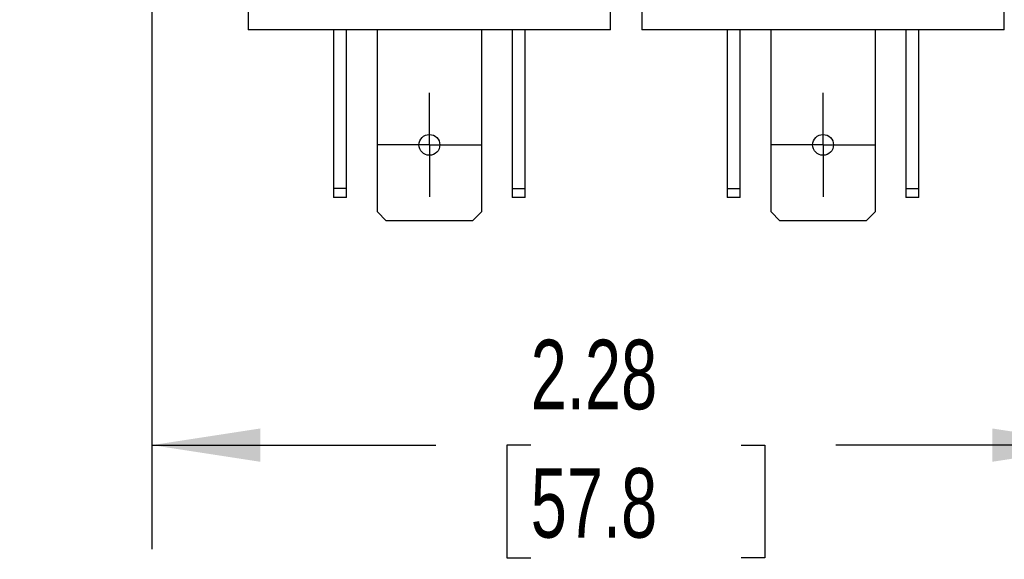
# Model space of a CAD drawing. Header units: inches. Extents: x 0.5 to 21.5, y 0.5 to 16.5.
# Tile 7 of 18: x 4.9 to 7.2, y 11.9 to 13.2. Entities that reach past the tile are written whole.
import ezdxf

# ---------------------------------------------------------------- set-up
doc = ezdxf.new("R2010")
doc.units = ezdxf.units.IN
doc.header["$LTSCALE"] = 2
doc.header["$MEASUREMENT"] = 0
doc.linetypes.add('CENTERX2', pattern=[0.8, 0.5, -0.1, 0.1, -0.1])
doc.layers.add('CENTER', color=40, linetype='CENTERX2')
doc.layers.add('DIMENSIONS', color=140, linetype='Continuous', lineweight=25)
doc.styles.add('SLDTEXTSTYLE0', font='TXT', dxfattribs={"width": 0.7})
doc.dimstyles.new('SLDDIMSTYLE1', dxfattribs={"dimtxt": 0.169922, "dimasz": 0.26, "dimexe": 0, "dimexo": 0.0625, "dimgap": 0.04248, "dimtad": 0, "dimtih": 1, "dimtoh": 1, "dimrnd": 1e-09, "dimzin": 12, "dimdsep": 46, "dimtxsty": 'SLDTEXTSTYLE0', "dimsah": 1, "dimcen": 0.09, "dimadec": 0, "dimazin": 3, "dimtfac": 1, "dimtofl": 0, "dimtmove": 0, "dimatfit": 3, "dimfxl": 0, "dimfrac": 2, "dimtolj": 1, "dimtzin": 12, "dimarcsym": 0})
doc.dimstyles.new('SLDDIMSTYLE7', dxfattribs={"dimtxt": 0.169922, "dimasz": 0.26, "dimexe": 0, "dimexo": 0.0625, "dimgap": 0.04248, "dimtad": 0, "dimtih": 1, "dimtoh": 1, "dimrnd": 1e-09, "dimzin": 0, "dimdsep": 46, "dimtxsty": 'SLDTEXTSTYLE0', "dimsah": 1, "dimcen": 0.09, "dimadec": 0, "dimazin": 0, "dimtfac": 1, "dimtmove": 0, "dimatfit": 0, "dimfxl": 0, "dimfrac": 2, "dimtolj": 1, "dimtzin": 12, "dimarcsym": 0})

# ---------------------------------------------------------------- blocks, each defined once
blk = doc.blocks.new('_D_12')
at = {"layer": 'DIMENSIONS'}
for p, q in [((5.1842, 13.2855), (5.1842, 11.9696)), ((7.4612, 13.2855), (7.4612, 11.9696)), ((5.1842, 12.2196), (5.8657, 12.2196)), ((6.0934, 12.2196), (6.0363, 12.2196)), ((6.0363, 12.2196), (6.0363, 11.9495)), ((6.5983, 12.2196), (6.6554, 12.2196)), ((6.6554, 12.2196), (6.6554, 11.9495)), ((7.4612, 12.2196), (6.826, 12.2196)), ((6.0363, 11.9495), (6.0934, 11.9495)), ((6.6554, 11.9495), (6.5983, 11.9495))]:
    blk.add_line(p, q, dxfattribs=at)
for points in [[(5.1842, 12.2196), (5.4442, 12.1796), (5.4442, 12.2596)], [(7.4612, 12.2196), (7.2012, 12.2596), (7.2012, 12.1796)]]:
    blk.add_solid(points, dxfattribs=at)
at = {"layer": 'DIMENSIONS', "char_height": 0.16667, "attachment_point": 1, "style": 'SLDTEXTSTYLE0'}
for s, insert in [('2.28', (6.0934, 12.4724)), ('57.8', (6.0934, 12.1643))]:
    blk.add_mtext(s, dxfattribs=dict(at, insert=insert))
blk = doc.blocks.new('_D_13')
at = {"layer": 'DIMENSIONS'}
for p, q in [((4.1968, 13.5855), (4.1968, 14.0855)), ((4.8842, 13.5855), (3.9468, 13.5855)), ((4.8842, 13.3855), (3.9468, 13.3855)), ((4.1968, 12.761), (4.1968, 13.3855)), ((3.0347, 12.761), (2.9776, 12.761)), ((2.9776, 12.761), (2.9776, 12.491)), ((3.3983, 12.761), (3.4553, 12.761)), ((3.4553, 12.761), (3.4553, 12.491)), ((3.6968, 12.761), (4.1968, 12.761)), ((2.9776, 12.491), (3.0347, 12.491)), ((3.4553, 12.491), (3.3983, 12.491))]:
    blk.add_line(p, q, dxfattribs=at)
for points in [[(4.1968, 13.5855), (4.2368, 13.8455), (4.1568, 13.8455)], [(4.1968, 13.3855), (4.1568, 13.1255), (4.2368, 13.1255)]]:
    blk.add_solid(points, dxfattribs=at)
at = {"layer": 'DIMENSIONS', "char_height": 0.16667, "attachment_point": 1, "style": 'SLDTEXTSTYLE0'}
for s, insert in [('0.20', (2.964, 13.0139)), ('5.1', (3.0347, 12.7058))]:
    blk.add_mtext(s, dxfattribs=dict(at, insert=insert))
blk = doc.blocks.new('SW_CENTERMARKSYMBOL_8')
at = {"layer": 'CENTER', "color": 0}
for p, q in [((0, 0.1), (0, 0.125)), ((0, 0), (0, 0.1)), ((-0.1, 0), (-0.125, 0)), ((0, 0), (-0.1, 0)), ((0, 0), (0, -0.1)), ((0, 0), (0.1, 0)), ((0.1, 0), (0.125, 0)), ((0, -0.1), (0, -0.125))]:
    blk.add_line(p, q, dxfattribs=at)
blk = doc.blocks.new('SW_CENTERMARKSYMBOL_9')
at = {"layer": 'CENTER', "color": 0}
for p, q in [((0, 0.1), (0, 0.125)), ((0, 0), (0, 0.1)), ((-0.1, 0), (-0.125, 0)), ((0, 0), (-0.1, 0)), ((0, 0), (0, -0.1)), ((0, 0), (0.1, 0)), ((0.1, 0), (0.125, 0)), ((0, -0.1), (0, -0.125))]:
    blk.add_line(p, q, dxfattribs=at)

msp = doc.modelspace()

# ---------------------------------------------------------------- linework, layer by layer
for p, q in [((5.4152, 14.2602), (5.4152, 13.2162)), ((6.2852, 13.2162), (6.2852, 14.2602)), ((6.3602, 14.2602), (6.3602, 13.2162)), ((7.2302, 13.2162), (7.2302, 14.2602)), ((6.2852, 13.2162), (5.4152, 13.2162)), ((5.6202, 13.2162), (5.6202, 12.8354)), ((5.6512, 12.8354), (5.6512, 13.2162)), ((5.7252, 12.7794), (5.7252, 13.2162)), ((5.9752, 13.2162), (5.9752, 12.7794)), ((6.0492, 13.2162), (6.0492, 12.8354)), ((6.0802, 12.8354), (6.0802, 13.2162)), ((7.2302, 13.2162), (6.3602, 13.2162)), ((6.5652, 13.2162), (6.5652, 12.8354)), ((6.5962, 12.8354), (6.5962, 13.2162)), ((6.6702, 12.7794), (6.6702, 13.2162)), ((6.9202, 13.2162), (6.9202, 12.7794)), ((6.9942, 13.2162), (6.9942, 12.8354)), ((7.0252, 12.8354), (7.0252, 13.2162)), ((5.6512, 12.8354), (5.6202, 12.8354)), ((5.6202, 12.8354), (5.6202, 12.8142)), ((5.6512, 12.8142), (5.6512, 12.8354)), ((6.0492, 12.8354), (6.0802, 12.8354)), ((6.0492, 12.8354), (6.0492, 12.8142)), ((6.0802, 12.8142), (6.0802, 12.8354)), ((6.5652, 12.8354), (6.5962, 12.8354)), ((6.5652, 12.8354), (6.5652, 12.8142)), ((6.5962, 12.8142), (6.5962, 12.8354)), ((6.9942, 12.8354), (7.0252, 12.8354)), ((6.9942, 12.8354), (6.9942, 12.8142)), ((7.0252, 12.8142), (7.0252, 12.8354)), ((5.6512, 12.8142), (5.6202, 12.8142)), ((6.0802, 12.8142), (6.0492, 12.8142)), ((6.5962, 12.8142), (6.5652, 12.8142)), ((7.0252, 12.8142), (6.9942, 12.8142)), ((5.7465, 12.7582), (5.7252, 12.7794)), ((5.9752, 12.7794), (5.954, 12.7582)), ((6.6915, 12.7582), (6.6702, 12.7794)), ((6.9202, 12.7794), (6.899, 12.7582)), ((5.954, 12.7582), (5.7465, 12.7582)), ((6.899, 12.7582), (6.6915, 12.7582))]:
    msp.add_line(p, q)
for centre in [(5.8502, 12.9402), (6.7952, 12.9402)]:
    msp.add_circle(centre, 0.025)

# ---------------------------------------------------------------- block references
at = {"layer": 'CENTER'}
for name, p in [('SW_CENTERMARKSYMBOL_8', (5.8502, 12.9402)), ('SW_CENTERMARKSYMBOL_9', (6.7952, 12.9402))]:
    msp.add_blockref(name, p, dxfattribs=at)

# ---------------------------------------------------------------- dimensions: what is measured, and where the dimension line sits
at = {"layer": 'DIMENSIONS'}
dim = msp.add_linear_dim(base=(4.1968, 13.3855), p1=(4.9842, 13.5855), p2=(4.9842, 13.3855), angle=90, dimstyle='SLDDIMSTYLE7', dxfattribs=at)
dim.commit()
dim.dimension.update_dxf_attribs({"geometry": '_D_13', "text_midpoint": (4.1968, 12.761), "dimtype": 160})
dim = msp.add_linear_dim(base=(7.4612, 12.2196), p1=(5.1842, 13.3855), p2=(7.4612, 13.3855), dimstyle='SLDDIMSTYLE1', dxfattribs=at)
dim.commit()
dim.dimension.update_dxf_attribs({"geometry": '_D_12', "text_midpoint": (6.3459, 12.2196), "dimtype": 160})

doc.saveas('drawing.dxf')
